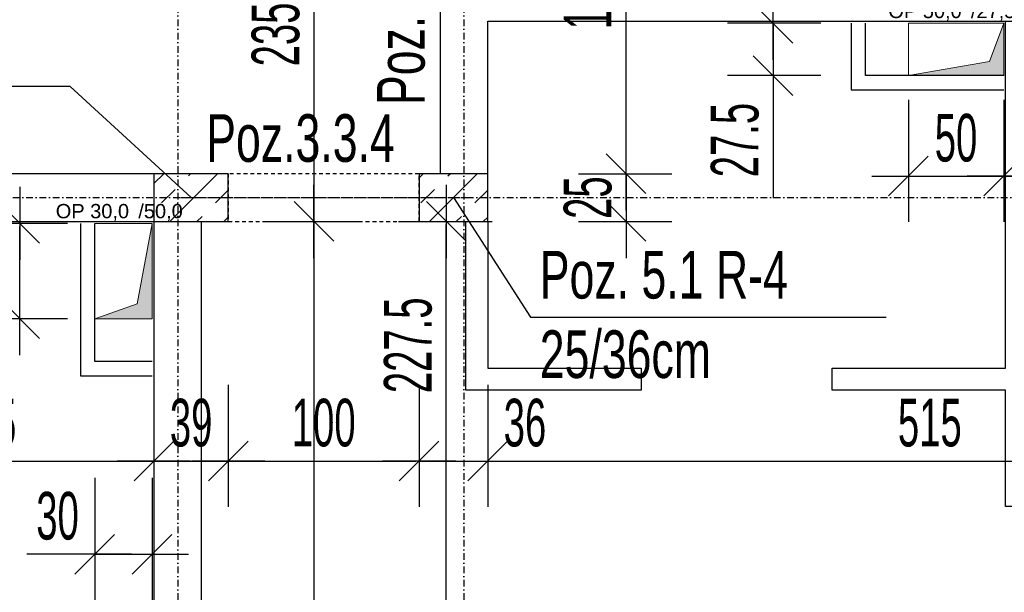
# Model space of a CAD drawing. Header units: millimetres. Extents: x -796 to 14823, y -2819 to 1873.
# Tile 18 of 51: x 1728 to 2244, y -201 to 100. Entities that reach past the tile are written whole.
import ezdxf

# ---------------------------------------------------------------- set-up
doc = ezdxf.new("R2010")
doc.units = ezdxf.units.MM
doc.header["$LTSCALE"] = 10
doc.linetypes.add('MO', pattern=[0.7, 0.35, -0.17, 0.01, -0.17])
doc.linetypes.add('MP', pattern=[0.36, 0.2, -0.16])
for name, color, linetype in [('BA_szr', 1, 'Continuous'), ('BA_txs', 2, 'Continuous'), ('BA_wym', 1, 'Continuous'), ('BD_lpm', 1, 'MP'), ('BD_osm', 1, 'MO'), ('BD_wic', 1, 'Continuous'), ('BD_wig', 3, 'Continuous'), ('BZ_odn', 1, 'Continuous'), ('BZ_txs', 2, 'Continuous')]:
    doc.layers.add(name, color=color, linetype=linetype)
doc.layers.add('Nowe_A-Przebicia_Nr_pióra__1', color=7, linetype='Continuous', lineweight=13)
doc.layers.add('Nowe_A-Przebicia_Nr_pióra__102', color=7, linetype='Continuous', lineweight=5, true_color=0xcccccc)
doc.styles.add('BIKTS', font='bikromsw.shx', dxfattribs={"width": 0.8})
doc.styles.add('BIKWYM', font='bikromsw.shx', dxfattribs={"width": 0.6})
doc.styles.add('STYL_AUTOMATYCZNY_1', font='arial.ttf')
doc.dimstyles.new('BA_KR_100_cm', dxfattribs={"dimtxt": 25, "dimasz": 1.666667, "dimexe": 24, "dimexo": 0, "dimgap": 0, "dimtad": 0, "dimdec": 1, "dimrnd": 0.5, "dimzin": 9, "dimdsep": 46, "dimtxsty": 'BIKWYM', "dimblk": 'WYM-KR', "dimcen": 0, "dimdle": 20, "dimclrd": 256, "dimclre": 256, "dimclrt": 2, "dimadec": 0, "dimazin": 0, "dimtfac": 0.033333, "dimtdec": 1, "dimtmove": 0, "dimatfit": 3, "dimldrblk": 'WYM-KR', "dimfxl": 25, "dimfxlon": 1, "dimtvp": 0.8, "dimtolj": 1, "dimarcsym": 0})
doc.dimstyles.new('BZ_ST_100_cm', dxfattribs={"dimtxt": 25, "dimasz": 1.666667, "dimexe": 24, "dimexo": 0, "dimgap": 0, "dimtad": 0, "dimdec": 1, "dimrnd": 0.5, "dimdsep": 46, "dimtxsty": 'BIKWYM', "dimblk": 'WYM-ST', "dimcen": 0, "dimdle": 20, "dimclrd": 256, "dimclre": 256, "dimclrt": 7, "dimadec": 0, "dimazin": 0, "dimtfac": 0.033333, "dimtdec": 1, "dimtix": 1, "dimtmove": 2, "dimatfit": 3, "dimldrblk": 'WYM-ST', "dimfxl": 25, "dimfxlon": 1, "dimtvp": 0.8, "dimtolj": 1, "dimtzin": 0, "dimarcsym": 0})

# ---------------------------------------------------------------- blocks, each defined once
blk = doc.blocks.new('WYM-ST')
blk.add_hatch(color=256).paths.add_polyline_path([(-13, 2.88), (0, 0), (-13, -2.88)])
blk.add_lwpolyline([(0, 0), (-13, 2.88), (-13, -2.88), (0, 0)])
blk = doc.blocks.new('WYM-KR')
at = {"color": 7, "linetype": 'ByBlock'}
blk.add_line((6.24, 6.24), (-6.24, -6.24), dxfattribs=at)
at = {"linetype": 'ByBlock'}
blk.add_line((11.52, 0), (-11.52, 0), dxfattribs=at)
blk = doc.blocks.new('*D144')
at = {"layer": 'BA_wym', "lineweight": -2}
for p, q in [((2959.52, 1119.85), (3008.52, 1119.85)), ((2984.52, 1118.18), (2984.52, -925.48)), ((2959.52, -927.15), (3008.52, -927.15))]:
    blk.add_line(p, q, dxfattribs=at)
at = {"layer": 'Defpoints', "color": 0}
for p in [(1823.52, 1119.85), (2513.52, -927.15), (2984.52, -927.15)]:
    blk.add_point(p, dxfattribs=at)
at = {"layer": 'BA_wym', "lineweight": -2, "xscale": 1.666666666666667, "yscale": 1.666666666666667, "zscale": 1.666666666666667}
for p, rotation in [((2984.52, 1119.85), 90), ((2984.52, -927.15), 270)]:
    blk.add_blockref('WYM-KR', p, dxfattribs=dict(at, rotation=rotation))
at = {"layer": 'BA_wym', "color": 2, "insert": (2964.52, 96.35), "char_height": 25, "attachment_point": 5, "rotation": 90, "style": 'BIKWYM'}
blk.add_mtext('\\A1;2047', dxfattribs=at)
blk = doc.blocks.new('*D227')
at = {"layer": 'BA_wym', "lineweight": -2}
for p, q in [((1604.02, -91.84), (1604.02, -155.84)), ((1798.52, -91.84), (1798.52, -155.84)), ((1605.68, -131.84), (1796.85, -131.84))]:
    blk.add_line(p, q, dxfattribs=at)
at = {"layer": 'Defpoints', "color": 0}
for p in [(1604.02, -6.15), (1798.52, -6.15), (1798.52, -131.84)]:
    blk.add_point(p, dxfattribs=at)
at = {"layer": 'BA_wym', "lineweight": -2, "xscale": 1.666666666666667, "yscale": 1.666666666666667, "zscale": 1.666666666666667, "rotation": 180}
blk.add_blockref('WYM-KR', (1604.02, -131.84), dxfattribs=at)
at = {"layer": 'BA_wym', "lineweight": -2, "xscale": 1.666666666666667, "yscale": 1.666666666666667, "zscale": 1.666666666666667}
blk.add_blockref('WYM-KR', (1798.52, -131.84), dxfattribs=at)
at = {"layer": 'BA_wym', "color": 2, "insert": (1701.27, -111.84), "char_height": 25, "attachment_point": 5, "style": 'BIKWYM'}
blk.add_mtext('\\A1;194.5', dxfattribs=at)
blk = doc.blocks.new('*D228')
at = {"layer": 'BA_wym', "lineweight": -2}
for p, q in [((1798.52, -91.84), (1798.52, -155.84)), ((1837.52, -91.84), (1837.52, -155.84)), ((1800.18, -131.84), (1835.85, -131.84))]:
    blk.add_line(p, q, dxfattribs=at)
at = {"layer": 'Defpoints', "color": 0}
for p in [(1798.52, -6.15), (1837.52, -6.15), (1837.52, -131.84)]:
    blk.add_point(p, dxfattribs=at)
at = {"layer": 'BA_wym', "lineweight": -2, "xscale": 1.666666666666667, "yscale": 1.666666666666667, "zscale": 1.666666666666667, "rotation": 180}
blk.add_blockref('WYM-KR', (1798.52, -131.84), dxfattribs=at)
at = {"layer": 'BA_wym', "lineweight": -2, "xscale": 1.666666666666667, "yscale": 1.666666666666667, "zscale": 1.666666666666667}
blk.add_blockref('WYM-KR', (1837.52, -131.84), dxfattribs=at)
at = {"layer": 'BA_wym', "color": 2, "insert": (1818.02, -111.84), "char_height": 25, "attachment_point": 5, "style": 'BIKWYM'}
blk.add_mtext('\\A1;39', dxfattribs=at)
blk = doc.blocks.new('*D229')
at = {"layer": 'BA_wym', "lineweight": -2}
for p, q in [((1837.52, -91.84), (1837.52, -155.84)), ((1937.52, -91.84), (1937.52, -155.84)), ((1839.18, -131.84), (1935.85, -131.84))]:
    blk.add_line(p, q, dxfattribs=at)
at = {"layer": 'Defpoints', "color": 0}
for p in [(1837.52, -6.15), (1937.52, -6.15), (1937.52, -131.84)]:
    blk.add_point(p, dxfattribs=at)
at = {"layer": 'BA_wym', "lineweight": -2, "xscale": 1.666666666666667, "yscale": 1.666666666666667, "zscale": 1.666666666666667, "rotation": 180}
blk.add_blockref('WYM-KR', (1837.52, -131.84), dxfattribs=at)
at = {"layer": 'BA_wym', "lineweight": -2, "xscale": 1.666666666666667, "yscale": 1.666666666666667, "zscale": 1.666666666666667}
blk.add_blockref('WYM-KR', (1937.52, -131.84), dxfattribs=at)
at = {"layer": 'BA_wym', "color": 2, "insert": (1887.52, -111.84), "char_height": 25, "attachment_point": 5, "style": 'BIKWYM'}
blk.add_mtext('\\A1;100', dxfattribs=at)
blk = doc.blocks.new('*D230')
at = {"layer": 'BA_wym', "lineweight": -2}
for p, q in [((1937.52, -91.84), (1937.52, -155.84)), ((1973.52, -91.84), (1973.52, -155.84)), ((1935.85, -131.84), (1934.18, -131.84)), ((1937.52, -131.84), (1973.52, -131.84)), ((1975.18, -131.84), (2009.23, -131.84))]:
    blk.add_line(p, q, dxfattribs=at)
at = {"layer": 'Defpoints', "color": 0}
for p in [(1937.52, -6.15), (1973.52, -6.15), (1973.52, -131.84)]:
    blk.add_point(p, dxfattribs=at)
at = {"layer": 'BA_wym', "lineweight": -2, "xscale": 1.666666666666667, "yscale": 1.666666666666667, "zscale": 1.666666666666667}
blk.add_blockref('WYM-KR', (1937.52, -131.84), dxfattribs=at)
at = {"layer": 'BA_wym', "lineweight": -2, "xscale": 1.666666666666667, "yscale": 1.666666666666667, "zscale": 1.666666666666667, "rotation": 180}
blk.add_blockref('WYM-KR', (1973.52, -131.84), dxfattribs=at)
at = {"layer": 'BA_wym', "color": 2, "insert": (1993.04, -111.84), "char_height": 25, "attachment_point": 5, "style": 'BIKWYM'}
blk.add_mtext('\\A1;36', dxfattribs=at)
blk = doc.blocks.new('*D231')
at = {"layer": 'BA_wym', "lineweight": -2}
for p, q in [((1973.52, -91.84), (1973.52, -155.84)), ((2488.52, -91.84), (2488.52, -155.84)), ((1975.18, -131.84), (2486.85, -131.84))]:
    blk.add_line(p, q, dxfattribs=at)
at = {"layer": 'Defpoints', "color": 0}
for p in [(1973.52, -6.15), (2488.52, -10.71), (2488.52, -131.84)]:
    blk.add_point(p, dxfattribs=at)
at = {"layer": 'BA_wym', "lineweight": -2, "xscale": 1.666666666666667, "yscale": 1.666666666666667, "zscale": 1.666666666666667, "rotation": 180}
blk.add_blockref('WYM-KR', (1973.52, -131.84), dxfattribs=at)
at = {"layer": 'BA_wym', "lineweight": -2, "xscale": 1.666666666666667, "yscale": 1.666666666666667, "zscale": 1.666666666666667}
blk.add_blockref('WYM-KR', (2488.52, -131.84), dxfattribs=at)
at = {"layer": 'BA_wym', "color": 2, "insert": (2205.3, -111.84), "char_height": 25, "attachment_point": 5, "style": 'BIKWYM'}
blk.add_mtext('\\A1;515', dxfattribs=at)
blk = doc.blocks.new('*D255')
at = {"layer": 'BA_wym', "lineweight": -2}
for p, q in [((1857.39, -6.15), (1906.39, -6.15)), ((1882.39, -7.81), (1882.39, -729.48)), ((1857.39, -731.15), (1906.39, -731.15))]:
    blk.add_line(p, q, dxfattribs=at)
at = {"layer": 'Defpoints', "color": 0}
for p in [(1842.39, -6.15), (1842.39, -731.15), (1882.39, -731.15)]:
    blk.add_point(p, dxfattribs=at)
at = {"layer": 'BA_wym', "lineweight": -2, "xscale": 1.666666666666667, "yscale": 1.666666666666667, "zscale": 1.666666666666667}
for p, rotation in [((1882.39, -6.15), 90), ((1882.39, -731.15), 270)]:
    blk.add_blockref('WYM-KR', p, dxfattribs=dict(at, rotation=rotation))
at = {"layer": 'BA_wym', "color": 2, "insert": (1862.39, -368.65), "char_height": 25, "attachment_point": 5, "rotation": 90, "style": 'BIKWYM'}
blk.add_mtext('\\A1;725', dxfattribs=at)
blk = doc.blocks.new('*D256')
at = {"layer": 'BA_wym', "lineweight": -2}
for p, q in [((1857.39, 228.85), (1906.39, 228.85)), ((1882.39, 227.19), (1882.39, -4.48)), ((1857.39, -6.15), (1906.39, -6.15))]:
    blk.add_line(p, q, dxfattribs=at)
at = {"layer": 'Defpoints', "color": 0}
for p in [(1842.39, 228.85), (1842.39, -6.15), (1882.39, -6.15)]:
    blk.add_point(p, dxfattribs=at)
at = {"layer": 'BA_wym', "lineweight": -2, "xscale": 1.666666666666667, "yscale": 1.666666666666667, "zscale": 1.666666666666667}
for p, rotation in [((1882.39, 228.85), 90), ((1882.39, -6.15), 270)]:
    blk.add_blockref('WYM-KR', p, dxfattribs=dict(at, rotation=rotation))
at = {"layer": 'BA_wym', "color": 2, "insert": (1862.39, 91.94), "char_height": 25, "attachment_point": 5, "rotation": 90, "style": 'BIKWYM'}
blk.add_mtext('\\A1;235', dxfattribs=at)
blk = doc.blocks.new('*D258')
at = {"layer": 'BA_wym', "lineweight": -2}
for p, q in [((2021.03, 203.85), (2070.03, 203.85)), ((2046.03, 20.52), (2046.03, 202.19)), ((2021.03, 18.85), (2070.03, 18.85))]:
    blk.add_line(p, q, dxfattribs=at)
at = {"layer": 'Defpoints', "color": 0}
for p in [(1973.52, 203.85), (2046.03, 203.85), (1973.52, 18.85)]:
    blk.add_point(p, dxfattribs=at)
at = {"layer": 'BA_wym', "lineweight": -2, "xscale": 1.666666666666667, "yscale": 1.666666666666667, "zscale": 1.666666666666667}
for p, rotation in [((2046.03, 203.85), 90), ((2046.03, 18.85), 270)]:
    blk.add_blockref('WYM-KR', p, dxfattribs=dict(at, rotation=rotation))
at = {"layer": 'BA_wym', "color": 2, "insert": (2026.03, 111.35), "char_height": 25, "attachment_point": 5, "rotation": 90, "style": 'BIKWYM'}
blk.add_mtext('\\A1;185', dxfattribs=at)
blk = doc.blocks.new('*D259')
at = {"layer": 'BA_wym', "lineweight": -2}
for p, q in [((2046.03, 20.52), (2046.03, 22.19)), ((2021.03, 18.85), (2070.03, 18.85)), ((2046.03, 18.85), (2046.03, -6.15)), ((2021.03, -6.15), (2070.03, -6.15)), ((2046.03, -7.81), (2046.03, -9.48))]:
    blk.add_line(p, q, dxfattribs=at)
at = {"layer": 'Defpoints', "color": 0}
for p in [(1973.52, 18.85), (1973.52, -6.15), (2046.03, -6.15)]:
    blk.add_point(p, dxfattribs=at)
at = {"layer": 'BA_wym', "lineweight": -2, "xscale": 1.666666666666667, "yscale": 1.666666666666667, "zscale": 1.666666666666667}
for p, rotation in [((2046.03, 18.85), 270), ((2046.03, -6.15), 90)]:
    blk.add_blockref('WYM-KR', p, dxfattribs=dict(at, rotation=rotation))
at = {"layer": 'BA_wym', "color": 2, "insert": (2026.03, 6.35), "char_height": 25, "attachment_point": 5, "rotation": 90, "style": 'BIKWYM'}
blk.add_mtext('\\A1;25', dxfattribs=at)
blk = doc.blocks.new('*D270')
at = {"layer": 'BA_wym', "lineweight": -2}
for p, q in [((1926.77, -6.15), (1975.77, -6.15)), ((1951.77, -232.03), (1951.77, -7.81)), ((1926.77, -233.7), (1975.77, -233.7))]:
    blk.add_line(p, q, dxfattribs=at)
at = {"layer": 'Defpoints', "color": 0}
for p in [(1911.77, -6.15), (1951.77, -6.15), (1901.02, -233.7)]:
    blk.add_point(p, dxfattribs=at)
at = {"layer": 'BA_wym', "lineweight": -2, "xscale": 1.666666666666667, "yscale": 1.666666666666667, "zscale": 1.666666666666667}
for p, rotation in [((1951.77, -6.15), 90), ((1951.77, -233.7), 270)]:
    blk.add_blockref('WYM-KR', p, dxfattribs=dict(at, rotation=rotation))
at = {"layer": 'BA_wym', "color": 2, "insert": (1931.77, -71.12), "char_height": 25, "attachment_point": 5, "rotation": 90, "style": 'BIKWYM'}
blk.add_mtext('\\A1;227.5', dxfattribs=at)
blk = doc.blocks.new('*D275')
at = {"layer": 'BA_wym', "lineweight": -2}
for p, q in [((1767.52, -140.7), (1767.52, -204.7)), ((1797.52, -140.7), (1797.52, -204.7)), ((1765.85, -180.7), (1731.8, -180.7)), ((1767.52, -180.7), (1797.52, -180.7)), ((1799.18, -180.7), (1800.85, -180.7))]:
    blk.add_line(p, q, dxfattribs=at)
at = {"layer": 'Defpoints', "color": 0}
for p in [(1767.52, -57.15), (1797.52, -57.15), (1797.52, -180.7)]:
    blk.add_point(p, dxfattribs=at)
at = {"layer": 'BA_wym', "lineweight": -2, "xscale": 1.666666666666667, "yscale": 1.666666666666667, "zscale": 1.666666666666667}
blk.add_blockref('WYM-KR', (1767.52, -180.7), dxfattribs=at)
at = {"layer": 'BA_wym', "lineweight": -2, "xscale": 1.666666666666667, "yscale": 1.666666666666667, "zscale": 1.666666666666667, "rotation": 180}
blk.add_blockref('WYM-KR', (1797.52, -180.7), dxfattribs=at)
at = {"layer": 'BA_wym', "color": 2, "insert": (1747.99, -160.7), "char_height": 25, "attachment_point": 5, "style": 'BIKWYM'}
blk.add_mtext('\\A1;30', dxfattribs=at)
blk = doc.blocks.new('*D277')
at = {"layer": 'BA_wym', "lineweight": -2}
for p, q in [((1753.16, -7.15), (1704.16, -7.15)), ((1728.16, -55.48), (1728.16, -8.81)), ((1753.16, -57.15), (1704.16, -57.15))]:
    blk.add_line(p, q, dxfattribs=at)
at = {"layer": 'Defpoints', "color": 0}
for p in [(1728.16, -7.15), (1768.16, -7.15), (1768.16, -57.15)]:
    blk.add_point(p, dxfattribs=at)
at = {"layer": 'BA_wym', "lineweight": -2, "xscale": 1.666666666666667, "yscale": 1.666666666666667, "zscale": 1.666666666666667}
for p, rotation in [((1728.16, -7.15), 90), ((1728.16, -57.15), 270)]:
    blk.add_blockref('WYM-KR', p, dxfattribs=dict(at, rotation=rotation))
at = {"layer": 'BA_wym', "color": 2, "insert": (1708.16, -32.15), "char_height": 25, "attachment_point": 5, "rotation": 90, "style": 'BIKWYM'}
blk.add_mtext('\\A1;50', dxfattribs=at)
blk = doc.blocks.new('*D301')
at = {"layer": 'BA_wym', "lineweight": -2}
for p, q in [((2123.15, 99.52), (2123.15, 101.19)), ((2148.15, 97.85), (2099.15, 97.85)), ((2123.15, 97.85), (2123.15, 70.35)), ((2148.15, 70.35), (2099.15, 70.35)), ((2123.15, 68.68), (2123.15, 6.07))]:
    blk.add_line(p, q, dxfattribs=at)
at = {"layer": 'Defpoints', "color": 0}
for p in [(2194.03, 97.85), (2123.15, 70.35), (2194.03, 70.35)]:
    blk.add_point(p, dxfattribs=at)
at = {"layer": 'BA_wym', "lineweight": -2, "xscale": 1.666666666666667, "yscale": 1.666666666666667, "zscale": 1.666666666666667}
for p, rotation in [((2123.15, 97.85), 270), ((2123.15, 70.35), 90)]:
    blk.add_blockref('WYM-KR', p, dxfattribs=dict(at, rotation=rotation))
at = {"layer": 'BA_wym', "color": 2, "insert": (2103.15, 36.54), "char_height": 25, "attachment_point": 5, "rotation": 90, "style": 'BIKWYM'}
blk.add_mtext('\\A1;27.5', dxfattribs=at)
blk = doc.blocks.new('*D302')
at = {"layer": 'BA_wym', "lineweight": -2}
for p, q in [((2194.03, 57.62), (2194.03, -6.38)), ((2244.02, 57.62), (2244.02, -6.38)), ((2195.7, 17.62), (2242.35, 17.62))]:
    blk.add_line(p, q, dxfattribs=at)
at = {"layer": 'Defpoints', "color": 0}
for p in [(2194.03, 70.35), (2244.02, 70.35), (2244.02, 17.62)]:
    blk.add_point(p, dxfattribs=at)
at = {"layer": 'BA_wym', "lineweight": -2, "xscale": 1.666666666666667, "yscale": 1.666666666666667, "zscale": 1.666666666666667}
for p, rotation in [((2194.03, 17.62), 180), ((2244.02, 17.62), 360)]:
    blk.add_blockref('WYM-KR', p, dxfattribs=dict(at, rotation=rotation))
at = {"layer": 'BA_wym', "color": 2, "insert": (2219.02, 37.62), "char_height": 25, "attachment_point": 5, "style": 'BIKWYM'}
blk.add_mtext('\\A1;50', dxfattribs=at)
blk = doc.blocks.new('*D303')
at = {"layer": 'BA_wym', "lineweight": -2}
for p, q in [((2244.02, 57.62), (2244.02, -6.38)), ((2488.52, 57.62), (2488.52, -6.38)), ((2245.68, 17.62), (2486.85, 17.62))]:
    blk.add_line(p, q, dxfattribs=at)
at = {"layer": 'Defpoints', "color": 0}
for p in [(2488.52, 98.85), (2244.02, 70.35), (2488.52, 17.62)]:
    blk.add_point(p, dxfattribs=at)
at = {"layer": 'BA_wym', "lineweight": -2, "xscale": 1.666666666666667, "yscale": 1.666666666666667, "zscale": 1.666666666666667}
for p, rotation in [((2244.02, 17.62), 180), ((2488.52, 17.62), 360)]:
    blk.add_blockref('WYM-KR', p, dxfattribs=dict(at, rotation=rotation))
at = {"layer": 'BA_wym', "color": 2, "insert": (2366.27, 37.62), "char_height": 25, "attachment_point": 5, "style": 'BIKWYM'}
blk.add_mtext('\\A1;244.5', dxfattribs=at)
blk = doc.blocks.new('*D329')
at = {"layer": 'BA_wym', "lineweight": -2}
for p, q in [((-262.48, -1292.6), (-262.48, -1356.6)), ((2684.52, -1292.6), (2684.52, -1356.6)), ((-260.82, -1332.6), (2682.85, -1332.6))]:
    blk.add_line(p, q, dxfattribs=at)
at = {"layer": 'Defpoints', "color": 0}
for p in [(-262.48, 171.35), (2684.52, 171.35), (2684.52, -1332.6)]:
    blk.add_point(p, dxfattribs=at)
at = {"layer": 'BA_wym', "lineweight": -2, "xscale": 1.666666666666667, "yscale": 1.666666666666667, "zscale": 1.666666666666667, "rotation": 180}
blk.add_blockref('WYM-KR', (-262.48, -1332.6), dxfattribs=at)
at = {"layer": 'BA_wym', "lineweight": -2, "xscale": 1.666666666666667, "yscale": 1.666666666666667, "zscale": 1.666666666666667}
blk.add_blockref('WYM-KR', (2684.52, -1332.6), dxfattribs=at)
at = {"layer": 'BA_wym', "color": 2, "insert": (1211.02, -1312.6), "char_height": 25, "attachment_point": 5, "style": 'BIKWYM'}
blk.add_mtext('\\A1;2947', dxfattribs=at)

msp = doc.modelspace()

# ---------------------------------------------------------------- hatches: boundary and pattern name
at = {"layer": 'BA_szr'}
h = msp.add_hatch(dxfattribs=at)
h.set_pattern_fill('BIK_ZELBET', color=256, scale=100, angle=45, pattern_type=2)
h.set_pattern_definition([(45, (-9815.26, -1050), (-14.142136, 14.142136), []), (45, (-9822.33, -1042.929), (-14.142136, 14.142136), [10, -10])])
h.paths.add_polyline_path([(1798.52, -6.15), (1837.52, -6.15), (1837.52, 18.85), (1798.52, 18.85)])
h = msp.add_hatch(dxfattribs=at)
h.set_pattern_fill('BIK_ZELBET', color=256, scale=100, angle=45, pattern_type=2)
h.set_pattern_definition([(45, (-9679.26, -1050), (-14.142136, 14.142136), []), (45, (-9686.33, -1042.929), (-14.142136, 14.142136), [10, -10])])
h.paths.add_polyline_path([(1937.52, -6.15), (1973.52, -6.15), (1973.52, 18.85), (1937.52, 18.85)])
at = {"layer": 'Nowe_A-Przebicia_Nr_pióra__102', "linetype": 'Continuous', "lineweight": 5, "true_color": 0xcccccc}
for points in [[(2194.03, 70.35), (2244.02, 70.35), (2244.02, 97.85), (2236.53, 77.84)], [(1767.52, -57.15), (1797.52, -57.15), (1797.52, -7.15), (1789.69, -49.32)]]:
    msp.add_hatch(color=254, dxfattribs=at).paths.add_polyline_path(points)

# ---------------------------------------------------------------- linework, layer by layer
at = {"layer": 'BD_lpm'}
msp.add_lwpolyline([(1837.52, -6.15), (1937.52, -6.15), (1937.52, 18.85), (1837.52, 18.85)], close=True, dxfattribs=at)
at = {"layer": 'BD_osm', "color": 5}
msp.add_line((1812.52, 6.35), (1962.52, 6.35), dxfattribs=at)
at = {"layer": 'BD_osm'}
for points in [[(1811.02, 1639.86), (1811.02, -1432.6)], [(1961.02, 1639.86), (1961.02, -1432.6)], [(-662.48, 6.35), (3084.52, 6.35)]]:
    msp.add_lwpolyline(points, dxfattribs=at)
at = {"layer": 'BD_wic'}
for points in [[(2256.52, 98.85), (2256.52, -155.66), (2245.02, -155.66), (2245.02, -94.65), (2154.02, -94.65), (2154.02, -83.15), (2245.02, -83.15), (2245.02, 98.85)], [(2164.02, 97.85), (2164.02, 62.85), (2244.02, 62.85)], [(2244.02, 70.35), (2171.52, 70.35), (2171.52, 97.85)], [(1760.02, -7.15), (1760.02, -87.15), (1797.52, -87.15)], [(1797.52, -79.65), (1767.52, -79.65), (1767.52, -7.15)], [(1973.52, -6.15), (1973.52, -83.15), (2054.02, -83.15), (2054.02, -94.65), (1962.02, -94.65), (1962.02, -6.15)]]:
    msp.add_lwpolyline(points, dxfattribs=at)
at = {"layer": 'BD_wig'}
for points in [[(2488.52, -38.65), (2513.52, -38.65), (2513.52, 221.35), (2488.52, 221.35), (2488.52, 123.85), (1973.52, 123.85), (1973.52, 228.85), (1937.52, 228.85), (1937.52, 203.85), (1948.52, 203.85), (1948.52, 18.85), (1937.52, 18.85), (1937.52, -6.15), (1973.52, -6.15), (1973.52, 98.85), (2488.52, 98.85), (2488.52, -38.65)], [(1761.02, -756.15), (1891.01, -756.15), (1891.01, -731.15), (1823.52, -731.15), (1823.52, -6.15), (1837.52, -6.15), (1837.52, 18.85), (1604.02, 18.85), (1604.02, -6.15), (1798.52, -6.15), (1798.52, -731.15), (1761.02, -731.15), (1761.02, -756.15)]]:
    msp.add_lwpolyline(points, dxfattribs=at)
for points in [[(1798.52, -6.15), (1837.52, -6.15), (1837.52, 18.85), (1798.52, 18.85)], [(1937.52, -6.15), (1973.52, -6.15), (1973.52, 18.85), (1937.52, 18.85)]]:
    msp.add_lwpolyline(points, close=True, dxfattribs=at)
at = {"layer": 'Nowe_A-Przebicia_Nr_pióra__1', "color": 7, "linetype": 'Continuous', "lineweight": 13}
for p, q in [((2244.02, 97.85), (2194.03, 97.85)), ((2194.03, 97.85), (2194.03, 70.35)), ((2236.53, 77.84), (2244.02, 97.85)), ((2244.02, 70.35), (2244.02, 97.85)), ((2194.03, 70.35), (2236.53, 77.84)), ((2194.03, 70.35), (2244.02, 70.35)), ((1797.52, -7.15), (1767.52, -7.15)), ((1767.52, -7.15), (1767.52, -57.15)), ((1789.69, -49.32), (1797.52, -7.15)), ((1797.52, -57.15), (1797.52, -7.15)), ((1767.52, -57.15), (1789.69, -49.32)), ((1767.52, -57.15), (1797.52, -57.15))]:
    msp.add_line(p, q, dxfattribs=at)

# ---------------------------------------------------------------- texts
at = {"layer": 'BA_txs', "style": 'BIKTS', "width": 0.7}
msp.add_text('Poz. 3.4', height=25, rotation=90, dxfattribs=at).set_placement((1940.47, 54.91))
msp.add_text('Poz.3.3.4', height=25, dxfattribs=at).set_placement((1825.92, 25.12))
at = {"layer": 'BZ_txs', "insert": (2000.8, -21.6), "char_height": 25, "width": 452.0462, "attachment_point": 1, "style": 'BIKTS'}
msp.add_mtext('{\\W0.7;Poz. 5.1 R-4\\P\\A1;25/36cm}', dxfattribs=at)
at = {"layer": 'Nowe_A-Przebicia_Nr_pióra__1', "color": 7, "lineweight": 13, "style": 'STYL_AUTOMATYCZNY_1'}
for s, p in [(' /27,5', (2223.92, 100.52)), ('OP 50,0', (2183.56, 100.52)), ('OP 30,0', (1747.05, -4.48)), (' /50,0', (1787.42, -4.48))]:
    msp.add_text(s, height=7.5, dxfattribs=at).set_placement(p)

# ---------------------------------------------------------------- dimensions: what is measured, and where the dimension line sits
at = {"layer": 'BA_wym'}
for base, p1, p2, angle, override, picture, middle in [((2984.52, -927.15), (1823.52, 1119.85), (2513.52, -927.15), 90, {"dimatfit": 1}, '*D144', (2964.52, 96.35)), ((2046.03, 203.85), (1973.52, 18.85), (1973.52, 203.85), 90, {"dimatfit": 1}, '*D258', (2026.03, 111.35)), ((2123.15, 70.35), (2194.03, 97.85), (2194.03, 70.35), 90, {"dimatfit": 1}, '*D301', (2103.15, 36.54)), ((2488.52, 17.62), (2244.02, 70.35), (2488.52, 98.85), 180, {"dimatfit": 1, "dimfxl": 40}, '*D303', (2366.27, 37.62)), ((2244.02, 17.62), (2194.03, 70.35), (2244.02, 70.35), 180, {"dimatfit": 1, "dimfxl": 40}, '*D302', (2219.02, 37.62)), ((1728.16, -7.15), (1768.16, -57.15), (1768.16, -7.15), 90, {"dimatfit": 1}, '*D277', (1708.16, -32.15)), ((1882.39, -731.15), (1842.39, -6.15), (1842.39, -731.15), 90, {"dimatfit": 1}, '*D255', (1862.39, -368.65))]:
    dim = msp.add_linear_dim(base=base, p1=p1, p2=p2, angle=angle, dimstyle='BA_KR_100_cm', override=override, dxfattribs=at)
    dim.commit()
    dim.dimension.update_dxf_attribs({"geometry": picture, "text_midpoint": middle})
for base, p1, p2, picture, middle in [((1882.39, -6.15), (1842.39, 228.85), (1842.39, -6.15), '*D256', (1882.39, 91.94)), ((2046.03, -6.15), (1973.52, 18.85), (1973.52, -6.15), '*D259', (2046.03, 6.35)), ((1951.7712, -6.1481), (1901.0164, -233.6967), (1911.7712, -6.1481), '*D270', (1951.7712, -71.1233))]:
    dim = msp.add_linear_dim(base=base, p1=p1, p2=p2, angle=90, dimstyle='BA_KR_100_cm', override={"dimatfit": 1}, dxfattribs=at)
    dim.commit()
    dim.dimension.update_dxf_attribs({"geometry": picture, "text_midpoint": middle, "dimtype": 160})
for base, p1, p2, override, picture, middle in [((2684.52, -1332.6), (-262.48, 171.35), (2684.52, 171.35), {"dimatfit": 1, "dimfxl": 40}, '*D329', (1211.02, -1312.6)), ((1798.52, -131.84), (1604.02, -6.15), (1798.52, -6.15), {"dimtmove": 1, "dimatfit": 1, "dimfxl": 40}, '*D227', (1701.27, -111.84)), ((1837.52, -131.84), (1798.52, -6.15), (1837.52, -6.15), {"dimtmove": 1, "dimatfit": 1, "dimfxl": 40}, '*D228', (1818.02, -111.84)), ((1937.52, -131.84), (1837.52, -6.15), (1937.52, -6.15), {"dimtmove": 1, "dimatfit": 1, "dimfxl": 40}, '*D229', (1887.52, -111.84))]:
    dim = msp.add_linear_dim(base=base, p1=p1, p2=p2, dimstyle='BA_KR_100_cm', override=override, dxfattribs=at)
    dim.commit()
    dim.dimension.update_dxf_attribs({"geometry": picture, "text_midpoint": middle})
for base, p1, p2, override, picture, middle in [((1973.52, -131.84), (1937.52, -6.15), (1973.52, -6.15), {"dimtmove": 0, "dimatfit": 1, "dimfxl": 40}, '*D230', (1993.04, -131.84)), ((2488.52, -131.84), (1973.52, -6.15), (2488.52, -10.71), {"dimtmove": 1, "dimatfit": 1, "dimfxl": 40}, '*D231', (2205.3, -131.84)), ((1797.52, -180.7), (1767.52, -57.15), (1797.52, -57.15), {"dimatfit": 1, "dimfxl": 40}, '*D275', (1747.99, -180.7))]:
    dim = msp.add_linear_dim(base=base, p1=p1, p2=p2, dimstyle='BA_KR_100_cm', override=override, dxfattribs=at)
    dim.commit()
    dim.dimension.update_dxf_attribs({"geometry": picture, "text_midpoint": middle, "dimtype": 160})

# ---------------------------------------------------------------- leaders
at = {"layer": 'BZ_odn', "has_arrowhead": 0}
for points in [[(1818.02, 6.35), (1754.59, 64.56), (1563.44, 64.56)], [(1955.52, 6.35), (1995.94, -56.4), (2182.32, -56.4)]]:
    msp.add_leader(points, dimstyle='BZ_ST_100_cm', dxfattribs=at)

doc.saveas('drawing.dxf')
